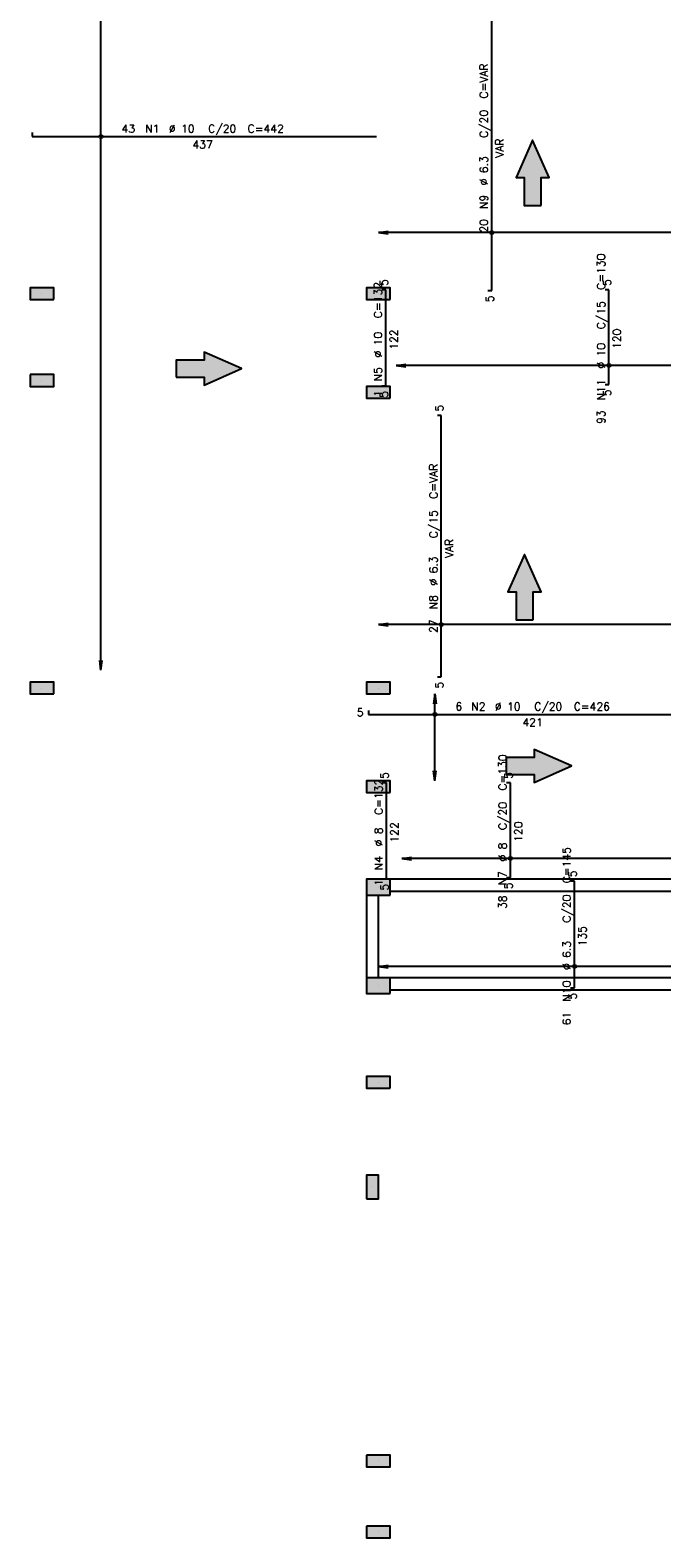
# Model space of a CAD drawing. Extents: x 0 to 119, y 0 to 84.
# Tile 8 of 14: x 53 to 68, y 30 to 65. Entities that reach past the tile are written whole.
import ezdxf

# ---------------------------------------------------------------- set-up
doc = ezdxf.new("R2010")
doc.units = 0
doc.header["$MEASUREMENT"] = 0
for name, color, linetype in [('1', 1, 'CONTINUOUS'), ('2', 2, 'CONTINUOUS'), ('6', 6, 'CONTINUOUS'), ('9', 9, 'CONTINUOUS')]:
    doc.layers.add(name, color=color, linetype=linetype)
doc.styles.get("Standard").update_dxf_attribs({"font": 'ROMANS.SHX'})

msp = doc.modelspace()

# ---------------------------------------------------------------- linework, layer by layer
at = {"layer": '1', "linetype": 'Continuous'}
for p, q in [((53.58976, 58.471538), (53.58976, 58.471538)), ((61.353396, 58.471538), (61.353396, 58.471538)), ((53.58976, 56.471538), (53.58976, 56.471538)), ((61.353396, 56.198811), (61.353396, 56.198811)), ((53.58976, 49.380629), (53.58976, 49.380629)), ((61.353396, 49.380629), (61.353396, 49.380629)), ((61.353396, 47.107902), (61.353396, 47.107902)), ((61.353396, 44.78972), (61.353396, 44.78972)), ((61.353396, 42.516993), (61.353396, 42.516993)), ((61.353396, 40.28972), (61.353396, 40.28972)), ((61.217033, 37.880629), (61.217033, 37.880629)), ((61.353396, 31.562447), (61.353396, 31.562447)), ((61.353396, 29.926084), (61.353396, 29.926084))]:
    msp.add_line(p, q, dxfattribs=at)
for points in [[(75.735215, 44.971538), (61.626124, 44.971538)], [(61.080669, 44.607902), (61.080669, 42.698811)], [(61.353396, 42.698811), (61.353396, 44.607902)], [(61.626124, 44.698811), (75.735215, 44.698811)], [(75.78976, 42.698811), (61.626124, 42.698811)], [(61.626124, 42.426084), (75.78976, 42.426084)]]:
    msp.add_lwpolyline(points, dxfattribs=at)
at = {"layer": '2', "linetype": 'Continuous'}
for p, q in [((54.951576, 49.78972), (54.951576, 65.153356)), ((61.353396, 59.881682), (61.578725, 59.911347)), ((68.517033, 59.881682), (61.353396, 59.881682)), ((61.353396, 59.881682), (61.578725, 59.852017)), ((61.353396, 59.881682), (61.353396, 59.881682)), ((61.759646, 56.816993), (61.984975, 56.846658)), ((86.947146, 56.816993), (61.759646, 56.816993)), ((61.759646, 56.816993), (61.984975, 56.787328)), ((61.759646, 56.816993), (61.759646, 56.816993)), ((61.353396, 50.845399), (61.578725, 50.875065)), ((68.544305, 50.845399), (61.353396, 50.845399)), ((61.353396, 50.845399), (61.578725, 50.815734)), ((61.353396, 50.845399), (61.353396, 50.845399)), ((54.951576, 49.78972), (54.921911, 50.015048)), ((54.951576, 49.78972), (54.981241, 50.015048)), ((54.951576, 49.78972), (54.951576, 49.78972)), ((62.655216, 49.244265), (62.625551, 49.018937)), ((62.655216, 47.244265), (62.655216, 49.244265)), ((62.655216, 49.244265), (62.684881, 49.018937)), ((62.655216, 49.244265), (62.655216, 49.244265)), ((62.655216, 47.244265), (62.625551, 47.469594)), ((62.655216, 47.244265), (62.684881, 47.469594)), ((62.655216, 47.244265), (62.655216, 47.244265)), ((61.889538, 45.453356), (62.114866, 45.483021)), ((75.4718, 45.453356), (61.889538, 45.453356)), ((61.889538, 45.453356), (62.114866, 45.423691)), ((61.889538, 45.453356), (61.889538, 45.453356)), ((61.353396, 42.962447), (61.578725, 42.992112)), ((83.498851, 42.962447), (61.353396, 42.962447)), ((61.353396, 42.962447), (61.578725, 42.932782)), ((61.353396, 42.962447), (61.353396, 42.962447))]:
    msp.add_line(p, q, dxfattribs=at)
for points in [[(53.862487, 58.335175), (53.862487, 58.607902), (53.317033, 58.607902), (53.317033, 58.335175), (53.862487, 58.335175)], [(61.626124, 58.335175), (61.626124, 58.607902), (61.080669, 58.607902), (61.080669, 58.335175), (61.626124, 58.335175)], [(53.317033, 56.607902), (53.317033, 56.335175), (53.862487, 56.335175), (53.862487, 56.607902), (53.317033, 56.607902)], [(61.626124, 56.062447), (61.626124, 56.335175), (61.080669, 56.335175), (61.080669, 56.062447), (61.626124, 56.062447)], [(53.862487, 49.244265), (53.862487, 49.516993), (53.317033, 49.516993), (53.317033, 49.244265), (53.862487, 49.244265)], [(61.626124, 49.244265), (61.626124, 49.516993), (61.080669, 49.516993), (61.080669, 49.244265), (61.626124, 49.244265)], [(61.626124, 46.971538), (61.626124, 47.244265), (61.080669, 47.244265), (61.080669, 46.971538), (61.626124, 46.971538)], [(61.626124, 44.607902), (61.626124, 44.971538), (61.080669, 44.971538), (61.080669, 44.607902), (61.626124, 44.607902)], [(61.626124, 42.335175), (61.626124, 42.698811), (61.080669, 42.698811), (61.080669, 42.335175), (61.626124, 42.335175)], [(61.626124, 40.153356), (61.626124, 40.426084), (61.080669, 40.426084), (61.080669, 40.153356), (61.626124, 40.153356)], [(61.080669, 37.607902), (61.353396, 37.607902), (61.353396, 38.153356), (61.080669, 38.153356), (61.080669, 37.607902)], [(61.080669, 31.698811), (61.080669, 31.426084), (61.626124, 31.426084), (61.626124, 31.698811), (61.080669, 31.698811)], [(61.080669, 30.062447), (61.080669, 29.78972), (61.626124, 29.78972), (61.626124, 30.062447), (61.080669, 30.062447)]]:
    msp.add_lwpolyline(points, dxfattribs=at)
for centre, radius in [((54.951576, 62.09454), 0.037841), ((54.951576, 62.09454), 0.018864), ((63.966539, 59.881682), 0.037841), ((63.966539, 59.881682), 0.018864), ((66.67101, 56.816993), 0.037841), ((66.67101, 56.816993), 0.018864), ((62.803664, 50.845399), 0.037841), ((62.803664, 50.845399), 0.018864), ((62.655216, 48.773356), 0.037841), ((62.655216, 48.773356), 0.018864), ((64.398808, 45.453356), 0.037841), ((64.398808, 45.453356), 0.018864), ((65.876853, 42.962447), 0.037841), ((65.876853, 42.962447), 0.018864)]:
    msp.add_circle(centre, radius, dxfattribs=at)
at = {"layer": '6', "linetype": 'Continuous'}
for p, q in [((63.966539, 58.54905), (63.966539, 65.212209)), ((53.362487, 62.185449), (53.362487, 62.09454)), ((53.362487, 62.09454), (61.307942, 62.09454)), ((61.525178, 58.562447), (61.434269, 58.562447)), ((61.525178, 56.346301), (61.525178, 58.562447)), ((63.87563, 58.54905), (63.966539, 58.54905)), ((66.67101, 58.562447), (66.580101, 58.562447)), ((66.67101, 56.380629), (66.67101, 58.562447)), ((61.434269, 56.346301), (61.525178, 56.346301)), ((66.580101, 56.380629), (66.67101, 56.380629)), ((62.803664, 55.665787), (62.712754, 55.665787)), ((62.803664, 49.640303), (62.803664, 55.665787)), ((62.712754, 49.640303), (62.803664, 49.640303)), ((61.126124, 48.864265), (61.126124, 48.773356)), ((61.126124, 48.773356), (68.771578, 48.773356)), ((61.539384, 47.198811), (61.448475, 47.198811)), ((61.539384, 44.985655), (61.539384, 47.198811)), ((64.398808, 47.198811), (64.307899, 47.198811)), ((64.398808, 45.016993), (64.398808, 47.198811)), ((61.448475, 44.985655), (61.539384, 44.985655)), ((64.307899, 45.016993), (64.398808, 45.016993)), ((65.876853, 44.926084), (65.785943, 44.926084)), ((65.876853, 42.471538), (65.876853, 44.926084)), ((65.785943, 42.471538), (65.876853, 42.471538))]:
    msp.add_line(p, q, dxfattribs=at)
for points in [[(65.105628, 60.506145), (65.105628, 61.153356), (65.292726, 61.153356), (64.909921, 62.009045), (64.527116, 61.153356), (64.714213, 61.153356), (64.714213, 60.506145), (65.105628, 60.506145)], [(56.688003, 56.548558), (57.335215, 56.548558), (57.335215, 56.36146), (58.190903, 56.744265), (57.335215, 57.12707), (57.335215, 56.939973), (56.688003, 56.939973), (56.688003, 56.548558)], [(64.920241, 50.953487), (64.920241, 51.600699), (65.107339, 51.600699), (64.724534, 52.456387), (64.341729, 51.600699), (64.528826, 51.600699), (64.528826, 50.953487), (64.920241, 50.953487)], [(64.301639, 47.389467), (64.948851, 47.389467), (64.948851, 47.20237), (65.80454, 47.585175), (64.948851, 47.96798), (64.948851, 47.780882), (64.301639, 47.780882), (64.301639, 47.389467)]]:
    msp.add_lwpolyline(points, dxfattribs=at)
at = {"layer": '9', "linetype": 'Continuous'}
for points in [[(64.909921, 62.009045), (64.527116, 61.153356), (64.714213, 61.153356)], [(64.909921, 62.009045), (64.714213, 61.153356), (65.105628, 60.506145)], [(64.909921, 62.009045), (65.105628, 60.506145), (65.105628, 61.153356)], [(64.909921, 62.009045), (65.105628, 61.153356), (65.292726, 61.153356)], [(65.105628, 60.506145), (64.714213, 61.153356), (64.714213, 60.506145)], [(53.862487, 58.335175), (53.862487, 58.607902), (53.317033, 58.607902)], [(53.862487, 58.335175), (53.317033, 58.607902), (53.317033, 58.335175)], [(61.626124, 58.335175), (61.626124, 58.607902), (61.080669, 58.607902)], [(61.626124, 58.335175), (61.080669, 58.607902), (61.080669, 58.335175)], [(53.862487, 58.335175), (53.317033, 58.335175), (53.862487, 58.335175)], [(61.626124, 58.335175), (61.080669, 58.335175), (61.626124, 58.335175)], [(57.335215, 56.939973), (58.190903, 56.744265), (57.335215, 57.12707)], [(57.335215, 56.548558), (57.335215, 56.939973), (56.688003, 56.939973)], [(57.335215, 56.548558), (56.688003, 56.939973), (56.688003, 56.548558)], [(57.335215, 56.548558), (58.190903, 56.744265), (57.335215, 56.939973)], [(57.335215, 56.548558), (57.335215, 56.36146), (58.190903, 56.744265)], [(53.317033, 56.607902), (53.317033, 56.335175), (53.862487, 56.335175)], [(53.317033, 56.607902), (53.862487, 56.335175), (53.862487, 56.607902)], [(53.317033, 56.607902), (53.862487, 56.607902), (53.317033, 56.607902)], [(61.626124, 56.062447), (61.626124, 56.335175), (61.080669, 56.335175)], [(61.626124, 56.062447), (61.080669, 56.335175), (61.080669, 56.062447)], [(61.626124, 56.062447), (61.080669, 56.062447), (61.626124, 56.062447)], [(64.724534, 52.456387), (64.341729, 51.600699), (64.528826, 51.600699)], [(64.724534, 52.456387), (64.528826, 51.600699), (64.920241, 50.953487)], [(64.724534, 52.456387), (64.920241, 50.953487), (64.920241, 51.600699)], [(64.724534, 52.456387), (64.920241, 51.600699), (65.107339, 51.600699)], [(64.920241, 50.953487), (64.528826, 51.600699), (64.528826, 50.953487)], [(53.862487, 49.244265), (53.862487, 49.516993), (53.317033, 49.516993)], [(53.862487, 49.244265), (53.317033, 49.516993), (53.317033, 49.244265)], [(61.626124, 49.244265), (61.626124, 49.516993), (61.080669, 49.516993)], [(61.626124, 49.244265), (61.080669, 49.516993), (61.080669, 49.244265)], [(53.862487, 49.244265), (53.317033, 49.244265), (53.862487, 49.244265)], [(61.626124, 49.244265), (61.080669, 49.244265), (61.626124, 49.244265)], [(64.948851, 47.780882), (65.80454, 47.585175), (64.948851, 47.96798)], [(64.948851, 47.389467), (64.948851, 47.780882), (64.301639, 47.780882)], [(64.948851, 47.389467), (64.301639, 47.780882), (64.301639, 47.389467)], [(64.948851, 47.389467), (65.80454, 47.585175), (64.948851, 47.780882)], [(64.948851, 47.389467), (64.948851, 47.20237), (65.80454, 47.585175)], [(61.626124, 46.971538), (61.626124, 47.244265), (61.080669, 47.244265)], [(61.626124, 46.971538), (61.080669, 47.244265), (61.080669, 46.971538)], [(61.626124, 46.971538), (61.080669, 46.971538), (61.626124, 46.971538)], [(61.626124, 44.607902), (61.626124, 44.971538), (61.080669, 44.971538)], [(61.626124, 44.607902), (61.080669, 44.971538), (61.080669, 44.607902)], [(61.626124, 44.607902), (61.080669, 44.607902), (61.626124, 44.607902)], [(61.626124, 42.335175), (61.626124, 42.698811), (61.080669, 42.698811)], [(61.626124, 42.335175), (61.080669, 42.698811), (61.080669, 42.335175)], [(61.626124, 42.335175), (61.080669, 42.335175), (61.626124, 42.335175)], [(61.626124, 40.153356), (61.626124, 40.426084), (61.080669, 40.426084)], [(61.626124, 40.153356), (61.080669, 40.426084), (61.080669, 40.153356)], [(61.626124, 40.153356), (61.080669, 40.153356), (61.626124, 40.153356)], [(61.080669, 37.607902), (61.353396, 37.607902), (61.353396, 38.153356)], [(61.080669, 37.607902), (61.353396, 38.153356), (61.080669, 38.153356)], [(61.080669, 37.607902), (61.080669, 38.153356), (61.080669, 37.607902)], [(61.080669, 31.698811), (61.080669, 31.426084), (61.626124, 31.426084)], [(61.080669, 31.698811), (61.626124, 31.426084), (61.626124, 31.698811)], [(61.080669, 31.698811), (61.626124, 31.698811), (61.080669, 31.698811)], [(61.080669, 30.062447), (61.080669, 29.78972), (61.626124, 29.78972)], [(61.080669, 30.062447), (61.626124, 29.78972), (61.626124, 30.062447)], [(61.080669, 30.062447), (61.626124, 30.062447), (61.080669, 30.062447)]]:
    msp.add_solid(points, dxfattribs=at)

# ---------------------------------------------------------------- texts
at = {"layer": '2', "linetype": 'Continuous'}
for s, p in [('C=VAR', (63.87563, 62.971538)), ('C/20', (63.87563, 62.062448)), ('VAR', (64.239266, 61.607902)), ('%%c 6.3', (63.87563, 60.971538)), ('N9', (63.87563, 60.426084)), ('20', (63.87563, 59.880629)), ('C=130', (66.580101, 58.562447)), ('5', (61.570633, 58.653356)), ('5', (66.716465, 58.653356)), ('C=132', (61.434269, 57.90892)), ('5', (64.011993, 58.276323)), ('C/15', (66.580101, 57.653356)), ('%%c 10', (61.434269, 56.999829)), ('122', (61.797905, 57.181647)), ('120', (66.943737, 57.198811)), ('%%c 10', (66.580101, 56.744265)), ('N5', (61.434269, 56.454374)), ('N11', (66.580101, 56.016993)), ('1', (61.434269, 56.090738)), ('5', (61.570633, 56.073574)), ('5', (66.716465, 56.107902)), ('5', (62.849118, 55.756696)), ('93', (66.580101, 55.471538)), ('C=VAR', (62.712754, 53.743954)), ('C/15', (62.712754, 52.834863)), ('VAR', (63.076391, 52.380317)), ('%%c 6.3', (62.712754, 51.743954)), ('N8', (62.712754, 51.198499)), ('27', (62.712754, 50.653045)), ('5', (62.849118, 49.367575)), ('C=130', (64.307899, 47.016993)), ('5', (61.584839, 47.28972)), ('5', (64.444263, 47.28972)), ('C=132', (61.448475, 46.455869)), ('C/20', (64.307899, 46.107902)), ('120', (64.671536, 45.835175)), ('%%c 8', (61.448475, 45.728597)), ('122', (61.812112, 45.819506)), ('%%c 8', (64.307899, 45.380629)), ('C=145', (65.785943, 44.880629)), ('N4', (61.448475, 45.183142)), ('1', (61.448475, 44.819506)), ('N7', (64.307899, 44.835175)), ('5', (64.444263, 44.744265)), ('5', (65.922307, 45.016993)), ('5', (61.584839, 44.712928)), ('38', (64.307899, 44.28972)), ('C/20', (65.785943, 43.971538)), ('135', (66.14958, 43.426084)), ('%%c 6.3', (65.785943, 42.880629)), ('N10', (65.785943, 42.153356)), ('5', (65.922307, 42.198811)), ('61', (65.785943, 41.607902))]:
    msp.add_text(s, height=0.181818, rotation=90, dxfattribs=at).set_placement(p)
for s, p in [('43', (55.426124, 62.185449)), ('N1', (55.971578, 62.185449)), ('%%c 10', (56.517033, 62.185449)), ('C/20', (57.426124, 62.185449)), ('C=442', (58.335215, 62.185449)), ('437', (57.062487, 61.821813)), ('6', (63.130669, 48.864265)), ('N2', (63.494305, 48.864265)), ('%%c 10', (64.03976, 48.864265)), ('C/20', (64.948851, 48.864265)), ('C=426', (65.857942, 48.864265)), ('5', (60.853396, 48.727902)), ('421', (64.676124, 48.500629))]:
    msp.add_text(s, height=0.181818, dxfattribs=at).set_placement(p)

doc.saveas('drawing.dxf')
